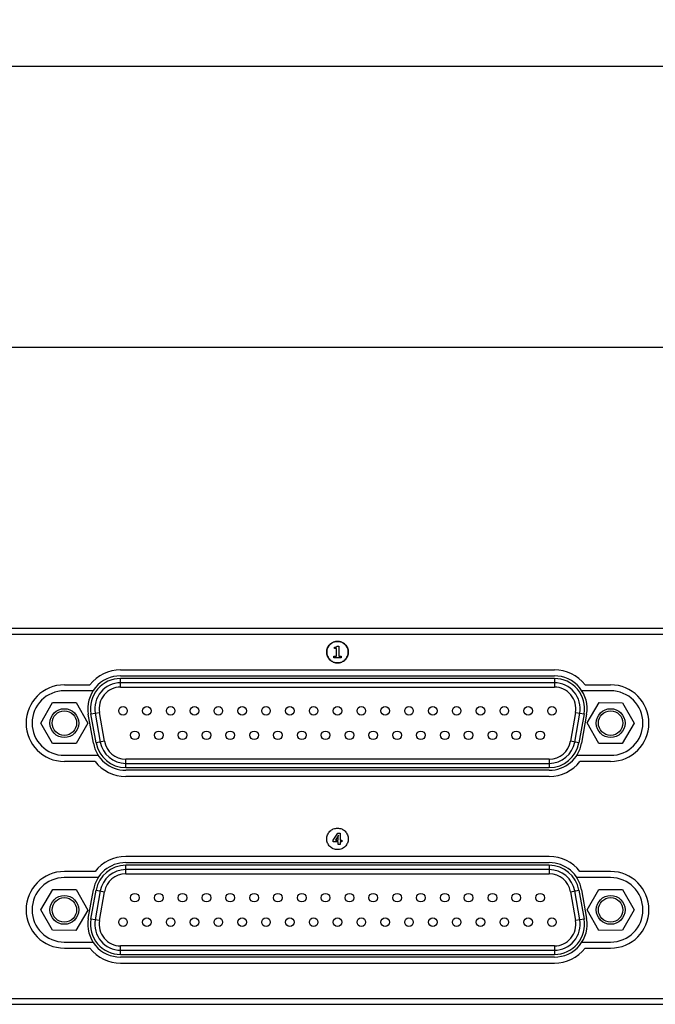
# Model space of a CAD drawing. Header units: inches. Extents: x 0 to 34, y 0 to 22.
# Tile 5 of 71: x 12.1 to 13.8, y 6.4 to 9. Entities that reach past the tile are written whole.
import ezdxf

# ---------------------------------------------------------------- set-up
doc = ezdxf.new("R2010")
doc.units = ezdxf.units.IN
doc.header["$LTSCALE"] = 1.87
doc.header["$MEASUREMENT"] = 0
doc.layers.get('0').update_dxf_attribs({"linetype": 'CONTINUOUS'})
for name, color, linetype in [('02___PRT_ALL_AXES', 7, 'CONTINUOUS'), ('_LAYER_2_', 7, 'CONTINUOUS'), ('DIMENSIONS', 7, 'CONTINUOUS')]:
    doc.layers.add(name, color=color, linetype=linetype)
doc.styles.get("Standard").update_dxf_attribs({"font": 'txt', "width": 0.8})
doc.dimstyles.new('DIMSTYLE_1', dxfattribs={"dimtxt": 0.125, "dimasz": 0.18, "dimexe": 0.125, "dimexo": 0.0625, "dimgap": 0.0625, "dimtad": 0, "dimtih": 1, "dimtoh": 1, "dimlfac": 1.714286, "dimzin": 0, "dimdsep": 46, "dimtxsty": 'STANDARD', "dimblk": '_FILLED', "dimblk1": '_FILLED', "dimblk2": '_FILLED', "dimcen": 0.09, "dimazin": 0, "dimtp": 0.01, "dimtm": 0.01, "dimtfac": 1, "dimtofl": 0, "dimtmove": 0, "dimatfit": 3, "dimldrblk": '_FILLED', "dimfxl": 1, "dimtolj": 1, "dimtzin": 0, "dimarcsym": 0})

# ---------------------------------------------------------------- blocks, each defined once
blk = doc.blocks.new('_FILLED')
at = {"color": 0, "linetype": 'BYBLOCK'}
blk.add_solid([(0, 0), (-1, 0.174), (-1, -0.174)], dxfattribs=at)
blk = doc.blocks.new('*D0')
at = {"layer": 'DIMENSIONS', "color": 2, "linetype": 'CONTINUOUS'}
for p, q in [((5.0673, 7.4533), (5.0673, 8.2775)), ((15.7492, 7.4533), (15.7492, 8.2775)), ((5.0673, 8.1525), (9.4332, 8.1525)), ((15.7492, 8.1525), (11.3832, 8.1525))]:
    blk.add_line(p, q, dxfattribs=at)
at = {"layer": 'DIMENSIONS', "color": 2, "linetype": 'CONTINUOUS', "xscale": 0.18, "yscale": 0.18, "zscale": 0.18, "rotation": 180}
blk.add_blockref('_FILLED', (5.0673, 8.1525), dxfattribs=at)
at = {"layer": 'DIMENSIONS', "color": 2, "linetype": 'CONTINUOUS', "xscale": 0.18, "yscale": 0.18, "zscale": 0.18}
blk.add_blockref('_FILLED', (15.7492, 8.1525), dxfattribs=at)
at = {"layer": 'DIMENSIONS', "color": 2, "linetype": 'CONTINUOUS', "insert": (10.4082, 8.215), "char_height": 0.125, "width": 1.825, "attachment_point": 2, "line_spacing_factor": 0.9}
blk.add_mtext('2X 465.12{\\ftxt.shx;\\W1.000000;\\H0.125000; }[18.312]', dxfattribs=at)
blk = doc.blocks.new('*D1')
at = {"layer": 'DIMENSIONS', "color": 2, "linetype": 'CONTINUOUS'}
for p, q in [((4.8666, 7.492), (4.8666, 9.0275)), ((15.9499, 7.3961), (15.9499, 9.0275)), ((4.8666, 8.9025), (9.4832, 8.9025)), ((15.9499, 8.9025), (11.3332, 8.9025))]:
    blk.add_line(p, q, dxfattribs=at)
at = {"layer": 'DIMENSIONS', "color": 2, "linetype": 'CONTINUOUS', "xscale": 0.18, "yscale": 0.18, "zscale": 0.18, "rotation": 180}
blk.add_blockref('_FILLED', (4.8666, 8.9025), dxfattribs=at)
at = {"layer": 'DIMENSIONS', "color": 2, "linetype": 'CONTINUOUS', "xscale": 0.18, "yscale": 0.18, "zscale": 0.18}
blk.add_blockref('_FILLED', (15.9499, 8.9025), dxfattribs=at)
at = {"layer": 'DIMENSIONS', "color": 2, "linetype": 'CONTINUOUS', "insert": (10.4082, 8.965), "char_height": 0.125, "width": 1.725, "attachment_point": 2, "line_spacing_factor": 0.9}
blk.add_mtext('(482.60{\\ftxt.shx;\\W1.000000;\\H0.125000; }[19.000])', dxfattribs=at)

msp = doc.modelspace()

# ---------------------------------------------------------------- linework, layer by layer
at = {"color": 7, "linetype": 'CONTINUOUS'}
for p, q in [((15.881, 7.4025), (4.9355, 7.4025)), ((15.5625, 7.3869), (5.254, 7.3869)), ((13.5651, 7.2693), (12.4072, 7.2693)), ((12.4072, 7.2463), (12.4072, 7.2693)), ((13.5651, 7.2578), (12.4072, 7.2578)), ((13.5651, 7.2693), (13.5651, 7.2463)), ((12.4072, 7.2463), (13.5651, 7.2463)), ((12.194, 7.1503), (12.2255, 7.2049)), ((12.2255, 7.2049), (12.2885, 7.2049)), ((12.2885, 7.2049), (12.32, 7.1504)), ((13.6523, 7.1508), (13.6842, 7.2051)), ((13.6842, 7.2051), (13.7472, 7.2047)), ((13.7472, 7.2047), (13.7783, 7.1499)), ((12.328, 7.175), (12.3506, 7.179)), ((12.3416, 7.0978), (12.328, 7.175)), ((12.3393, 7.177), (12.3529, 7.0998)), ((12.3642, 7.1018), (12.3506, 7.179)), ((13.6217, 7.179), (13.6081, 7.1018)), ((13.6194, 7.0998), (13.633, 7.177)), ((13.6217, 7.179), (13.6443, 7.175)), ((13.6443, 7.175), (13.6307, 7.0978)), ((12.2255, 7.0958), (12.194, 7.1503)), ((12.32, 7.1504), (12.2885, 7.0958)), ((13.6834, 7.096), (13.6523, 7.1508)), ((13.7783, 7.1499), (13.7464, 7.0956)), ((12.2885, 7.0958), (12.2255, 7.0958)), ((12.3642, 7.1018), (12.3416, 7.0978)), ((13.6307, 7.0978), (13.6081, 7.1018)), ((13.7464, 7.0956), (13.6834, 7.096)), ((13.5515, 7.0544), (12.4208, 7.0544)), ((12.4208, 7.0314), (12.4208, 7.0544)), ((12.4208, 7.0429), (13.5515, 7.0429)), ((13.5515, 7.0544), (13.5515, 7.0314)), ((12.4208, 7.0314), (13.5515, 7.0314)), ((13.5515, 6.7708), (12.4208, 6.7708)), ((12.4208, 6.7478), (12.4208, 6.7708)), ((13.5515, 6.7593), (12.4208, 6.7593)), ((13.5515, 6.7708), (13.5515, 6.7478)), ((12.4208, 6.7478), (13.5515, 6.7478)), ((12.194, 6.6523), (12.2259, 6.7066)), ((12.2259, 6.7066), (12.2889, 6.7061)), ((12.2889, 6.7061), (12.32, 6.6513)), ((12.328, 6.6272), (12.3416, 6.7043)), ((12.3529, 6.7024), (12.3393, 6.6252)), ((12.3416, 6.7043), (12.3642, 6.7004)), ((13.6081, 6.7004), (13.6307, 6.7043)), ((13.633, 6.6252), (13.6194, 6.7024)), ((13.6307, 6.7043), (13.6443, 6.6272)), ((13.6523, 6.6518), (13.6838, 6.7063)), ((13.6838, 6.7063), (13.7468, 6.7064)), ((13.7468, 6.7064), (13.7783, 6.6518)), ((12.3506, 6.6232), (12.3642, 6.7004)), ((13.6081, 6.7004), (13.6217, 6.6232)), ((12.2251, 6.5975), (12.194, 6.6523)), ((12.32, 6.6513), (12.2881, 6.597)), ((13.6839, 6.5972), (13.6523, 6.6518)), ((13.7783, 6.6518), (13.7468, 6.5973)), ((12.3506, 6.6232), (12.328, 6.6272)), ((13.6443, 6.6272), (13.6217, 6.6232)), ((12.2881, 6.597), (12.2251, 6.5975)), ((13.7468, 6.5973), (13.6839, 6.5972)), ((13.5651, 6.5558), (12.4072, 6.5558)), ((12.4072, 6.5328), (12.4072, 6.5558)), ((12.4072, 6.5443), (13.5651, 6.5443)), ((13.5651, 6.5558), (13.5651, 6.5328)), ((12.4072, 6.5328), (13.5651, 6.5328)), ((5.254, 6.4154), (15.5625, 6.4154)), ((4.9355, 6.3998), (15.881, 6.3998))]:
    msp.add_line(p, q, dxfattribs=at)
for centre, radius in [((12.257, 7.1503), 0.0385), ((12.257, 7.1503), 0.0327), ((12.4136, 7.183), 0.0115), ((12.4772, 7.183), 0.0115), ((12.5408, 7.183), 0.0115), ((12.6045, 7.183), 0.0115), ((12.6681, 7.183), 0.0115), ((12.7317, 7.183), 0.0115), ((12.7953, 7.183), 0.0115), ((12.8589, 7.183), 0.0115), ((12.9225, 7.183), 0.0115), ((12.9862, 7.183), 0.0115), ((13.0498, 7.183), 0.0115), ((13.1134, 7.183), 0.0115), ((13.177, 7.183), 0.0115), ((13.2406, 7.183), 0.0115), ((13.3042, 7.183), 0.0115), ((13.3678, 7.183), 0.0115), ((13.4315, 7.183), 0.0115), ((13.4951, 7.183), 0.0115), ((13.5587, 7.183), 0.0115), ((13.7153, 7.1503), 0.0385), ((13.7153, 7.1503), 0.0327), ((12.4454, 7.1177), 0.0115), ((12.509, 7.1177), 0.0115), ((12.5727, 7.1177), 0.0115), ((12.6363, 7.1177), 0.0115), ((12.6999, 7.1177), 0.0115), ((12.7635, 7.1177), 0.0115), ((12.8271, 7.1177), 0.0115), ((12.8907, 7.1177), 0.0115), ((12.9543, 7.1177), 0.0115), ((13.018, 7.1177), 0.0115), ((13.0816, 7.1177), 0.0115), ((13.1452, 7.1177), 0.0115), ((13.2088, 7.1177), 0.0115), ((13.2724, 7.1177), 0.0115), ((13.336, 7.1177), 0.0115), ((13.3997, 7.1177), 0.0115), ((13.4633, 7.1177), 0.0115), ((13.5269, 7.1177), 0.0115), ((12.257, 6.6518), 0.0385), ((12.257, 6.6518), 0.0327), ((12.4454, 6.6844), 0.0115), ((12.509, 6.6844), 0.0115), ((12.5727, 6.6844), 0.0115), ((12.6363, 6.6844), 0.0115), ((12.6999, 6.6844), 0.0115), ((12.7635, 6.6844), 0.0115), ((12.8271, 6.6844), 0.0115), ((12.8907, 6.6844), 0.0115), ((12.9543, 6.6844), 0.0115), ((13.018, 6.6844), 0.0115), ((13.0816, 6.6844), 0.0115), ((13.1452, 6.6844), 0.0115), ((13.2088, 6.6844), 0.0115), ((13.2724, 6.6844), 0.0115), ((13.336, 6.6844), 0.0115), ((13.3997, 6.6844), 0.0115), ((13.4633, 6.6844), 0.0115), ((13.5269, 6.6844), 0.0115), ((13.7153, 6.6518), 0.0385), ((13.7153, 6.6518), 0.0327), ((12.4136, 6.6192), 0.0115), ((12.4772, 6.6192), 0.0115), ((12.5408, 6.6192), 0.0115), ((12.6045, 6.6192), 0.0115), ((12.6681, 6.6192), 0.0115), ((12.7317, 6.6192), 0.0115), ((12.7953, 6.6192), 0.0115), ((12.8589, 6.6192), 0.0115), ((12.9225, 6.6192), 0.0115), ((12.9862, 6.6192), 0.0115), ((13.0498, 6.6192), 0.0115), ((13.1134, 6.6192), 0.0115), ((13.177, 6.6192), 0.0115), ((13.2406, 6.6192), 0.0115), ((13.3042, 6.6192), 0.0115), ((13.3678, 6.6192), 0.0115), ((13.4315, 6.6192), 0.0115), ((13.4951, 6.6192), 0.0115), ((13.5587, 6.6192), 0.0115)]:
    msp.add_circle(centre, radius, dxfattribs=at)
for centre, radius, start, end in [((12.4072, 7.1889), 0.0804, 90, 190), ((12.4072, 7.1889), 0.0689, 90, 190), ((13.5651, 7.1889), 0.0804, 350, 90), ((13.5651, 7.1889), 0.0689, 350, 90), ((12.4072, 7.1889), 0.0574, 90, 190), ((13.5651, 7.1889), 0.0574, 350, 90), ((12.4208, 7.1118), 0.0804, 190, 270), ((12.4208, 7.1118), 0.0689, 190, 270), ((12.4208, 7.1118), 0.0574, 190, 270), ((13.5515, 7.1118), 0.0574, 270, 350), ((13.5515, 7.1118), 0.0689, 270, 350), ((13.5515, 7.1118), 0.0804, 270, 350), ((12.4208, 6.6904), 0.0804, 90, 170), ((12.4208, 6.6904), 0.0689, 90, 170), ((13.5515, 6.6904), 0.0804, 10, 90), ((13.5515, 6.6904), 0.0689, 10, 90), ((12.4208, 6.6904), 0.0574, 90, 170), ((13.5515, 6.6904), 0.0574, 10, 90), ((12.4072, 6.6132), 0.0804, 170, 270), ((12.4072, 6.6132), 0.0689, 170, 270), ((12.4072, 6.6132), 0.0574, 170, 270), ((13.5651, 6.6132), 0.0804, 270, 10), ((13.5651, 6.6132), 0.0689, 270, 10), ((13.5651, 6.6132), 0.0574, 270, 10)]:
    msp.add_arc(centre, radius, start, end, dxfattribs=at)
at = {"layer": '02___PRT_ALL_AXES', "color": 7, "linetype": 'CONTINUOUS'}
for p, q in [((12.4072, 7.2925), (13.5651, 7.2925)), ((12.257, 7.2525), (12.3254, 7.2525)), ((12.4071, 7.2765), (13.5651, 7.2765)), ((13.6469, 7.2525), (13.7153, 7.2525)), ((12.3337, 7.2366), (12.2569, 7.2366)), ((13.7153, 7.2366), (13.6385, 7.2366)), ((12.3346, 7.0967), (12.321, 7.1738)), ((13.6512, 7.1738), (13.6376, 7.0967)), ((12.2569, 7.0643), (12.3473, 7.0643)), ((12.339, 7.0482), (12.257, 7.0482)), ((13.6249, 7.0643), (13.7153, 7.0643)), ((13.7153, 7.0482), (13.6333, 7.0482)), ((13.5515, 7.0244), (12.4207, 7.0244)), ((13.5516, 7.0082), (12.4207, 7.0082)), ((13.5516, 6.7941), (12.4207, 6.7941)), ((12.339, 6.7542), (12.257, 6.7542)), ((12.4207, 6.778), (13.5515, 6.778)), ((13.7153, 6.7542), (13.6333, 6.7542)), ((12.3473, 6.738), (12.2569, 6.738)), ((13.7153, 6.738), (13.6249, 6.738)), ((12.321, 6.6285), (12.3346, 6.7057)), ((13.6376, 6.7057), (13.6512, 6.6285)), ((12.2569, 6.5658), (12.3337, 6.5658)), ((12.257, 6.5498), (12.3254, 6.5498)), ((13.6385, 6.5658), (13.7153, 6.5658)), ((13.6469, 6.5498), (13.7153, 6.5498)), ((13.5651, 6.5258), (12.4071, 6.5258)), ((12.4072, 6.5098), (13.5651, 6.5098))]:
    msp.add_line(p, q, dxfattribs=at)
for centre, radius, start, end in [((12.4072, 7.1889), 0.1036, 90, 142.1069), ((13.5651, 7.1889), 0.1036, 37.8931, 90), ((12.257, 7.1503), 0.1022, 90, 270), ((12.4071, 7.189), 0.0875, 90, 190), ((13.5651, 7.189), 0.0875, 350, 90), ((13.7153, 7.1503), 0.1022, 270, 90), ((12.2569, 7.1504), 0.0861, 90, 270), ((13.7153, 7.1504), 0.0861, 270, 90), ((12.4207, 7.1119), 0.0875, 190, 270), ((13.5515, 7.1119), 0.0875, 270, 350), ((12.4207, 7.1118), 0.1036, 217.8931, 270), ((13.5516, 7.1118), 0.1036, 270, 322.1069), ((12.4207, 6.6906), 0.1036, 90, 142.1069), ((13.5516, 6.6906), 0.1036, 37.8931, 90), ((12.257, 6.652), 0.1022, 90, 270), ((12.4207, 6.6905), 0.0875, 90, 170), ((13.5515, 6.6905), 0.0875, 10, 90), ((13.7153, 6.652), 0.1022, 270, 90), ((12.2569, 6.6519), 0.0861, 90, 270), ((13.7153, 6.6519), 0.0861, 270, 90), ((12.4071, 6.6133), 0.0875, 170, 270), ((13.5651, 6.6133), 0.0875, 270, 10), ((12.4072, 6.6134), 0.1036, 217.8931, 270), ((13.5651, 6.6134), 0.1036, 270, 322.1069)]:
    msp.add_arc(centre, radius, start, end, dxfattribs=at)
at = {"layer": '_LAYER_2_', "color": 40, "linetype": 'CONTINUOUS'}
for p, q in [((12.978, 7.349), (12.978, 7.3526)), ((12.9837, 7.349), (12.978, 7.349)), ((12.9837, 7.3289), (12.9837, 7.349)), ((12.9852, 7.3552), (12.9895, 7.3552)), ((12.9895, 7.3552), (12.9895, 7.3289)), ((12.9768, 7.3289), (12.9837, 7.3289)), ((12.9768, 7.3243), (12.9768, 7.3289)), ((12.9955, 7.3243), (12.9768, 7.3243)), ((12.9895, 7.3289), (12.9955, 7.3289)), ((12.9955, 7.3289), (12.9955, 7.3243)), ((12.9747, 6.8377), (12.9869, 6.8568)), ((12.9747, 6.8338), (12.9747, 6.8377)), ((12.9883, 6.8338), (12.9747, 6.8338)), ((12.9859, 6.8467), (12.9804, 6.8382)), ((12.9804, 6.8382), (12.9883, 6.8382)), ((12.9884, 6.8515), (12.9859, 6.8467)), ((12.9869, 6.8568), (12.9937, 6.8568)), ((12.9883, 6.845), (12.9886, 6.8515)), ((12.9883, 6.8382), (12.9883, 6.845)), ((12.9883, 6.8259), (12.9883, 6.8338)), ((12.9886, 6.8515), (12.9884, 6.8515)), ((12.9937, 6.8568), (12.9937, 6.8382)), ((12.9937, 6.8382), (12.9976, 6.8382)), ((12.9976, 6.8338), (12.9937, 6.8338)), ((12.9937, 6.8338), (12.9937, 6.8259)), ((12.9976, 6.8382), (12.9976, 6.8338)), ((12.9937, 6.8259), (12.9883, 6.8259))]:
    msp.add_line(p, q, dxfattribs=at)
for points, knots in [([(12.9862, 7.3684), (12.9824, 7.3684), (12.9748, 7.3669), (12.9654, 7.3605), (12.959, 7.3511), (12.9574, 7.3435), (12.9574, 7.3397)], [0, 0, 0, 0, 0.254401, 0.5, 0.745599, 1, 1, 1, 1]), ([(12.9575, 7.3397), (12.9575, 7.3435), (12.959, 7.3511), (12.9654, 7.3605), (12.9748, 7.3669), (12.9824, 7.3684), (12.9862, 7.3684)], [0, 0, 0, 0, 0.254244, 0.5, 0.745756, 1, 1, 1, 1]), ([(13.0149, 7.3397), (13.0149, 7.3435), (13.0134, 7.3511), (13.007, 7.3605), (12.9975, 7.3669), (12.99, 7.3684), (12.9862, 7.3684)], [0, 0, 0, 0, 0.254401, 0.5, 0.745599, 1, 1, 1, 1]), ([(12.9862, 7.3684), (12.9899, 7.3684), (12.9975, 7.3669), (13.0069, 7.3605), (13.0133, 7.3511), (13.0149, 7.3435), (13.0149, 7.3397)], [0, 0, 0, 0, 0.254244, 0.5, 0.745756, 1, 1, 1, 1]), ([(12.9574, 7.3397), (12.9574, 7.3359), (12.959, 7.3283), (12.9654, 7.3189), (12.9748, 7.3125), (12.9824, 7.311), (12.9862, 7.311)], [0, 0, 0, 0, 0.254401, 0.5, 0.745599, 1, 1, 1, 1]), ([(12.9862, 7.311), (12.9824, 7.311), (12.9748, 7.3125), (12.9654, 7.3189), (12.959, 7.3284), (12.9575, 7.3359), (12.9575, 7.3397)], [0, 0, 0, 0, 0.254244, 0.5, 0.745756, 1, 1, 1, 1]), ([(12.978, 7.3526), (12.9787, 7.3527), (12.9812, 7.3533), (12.9836, 7.3542), (12.9852, 7.3552)], [0, 0, 0, 0, 0.288247, 1, 1, 1, 1]), ([(12.9862, 7.311), (12.99, 7.311), (12.9975, 7.3125), (13.007, 7.3189), (13.0134, 7.3283), (13.0149, 7.3359), (13.0149, 7.3397)], [0, 0, 0, 0, 0.254401, 0.5, 0.745599, 1, 1, 1, 1]), ([(13.0149, 7.3397), (13.0149, 7.3359), (13.0133, 7.3284), (13.0069, 7.3189), (12.9975, 7.3125), (12.9899, 7.311), (12.9862, 7.311)], [0, 0, 0, 0, 0.254244, 0.5, 0.745756, 1, 1, 1, 1]), ([(12.9574, 6.8413), (12.9574, 6.8451), (12.959, 6.8527), (12.9654, 6.8621), (12.9748, 6.8685), (12.9824, 6.87), (12.9862, 6.87)], [0, 0, 0, 0, 0.254401, 0.5, 0.745599, 1, 1, 1, 1]), ([(12.9862, 6.87), (12.99, 6.87), (12.9975, 6.8685), (13.007, 6.8621), (13.0134, 6.8527), (13.0149, 6.8451), (13.0149, 6.8413)], [0, 0, 0, 0, 0.254401, 0.5, 0.745599, 1, 1, 1, 1]), ([(12.9862, 6.8126), (12.9824, 6.8126), (12.9748, 6.8141), (12.9654, 6.8205), (12.959, 6.83), (12.9574, 6.8375), (12.9574, 6.8413)], [0, 0, 0, 0, 0.254401, 0.5, 0.745599, 1, 1, 1, 1]), ([(13.0149, 6.8413), (13.0149, 6.8375), (13.0134, 6.83), (13.007, 6.8205), (12.9975, 6.8141), (12.99, 6.8126), (12.9862, 6.8126)], [0, 0, 0, 0, 0.254401, 0.5, 0.745599, 1, 1, 1, 1])]:
    msp.add_open_spline(points, degree=3, knots=knots, dxfattribs=at)

# ---------------------------------------------------------------- dimensions: what is measured, and where the dimension line sits
at = {"layer": 'DIMENSIONS', "color": 2, "linetype": 'CONTINUOUS'}
for base, p1, p2, text, picture, middle in [((15.9499, 8.9025), (4.8666, 7.4295), (15.9499, 7.3336), '(<>)', '*D1', (10.4082, 8.9025)), ((15.7492, 8.1525), (5.0673, 7.3908), (15.7492, 7.3908), '2X <>', '*D0', (10.4082, 8.1525))]:
    dim = msp.add_linear_dim(base=base, p1=p1, p2=p2, text=text, dimstyle='DIMSTYLE_1', dxfattribs=at)
    dim.commit()
    dim.dimension.update_dxf_attribs({"geometry": picture, "text_midpoint": middle, "dimtype": 160})

doc.saveas('drawing.dxf')
